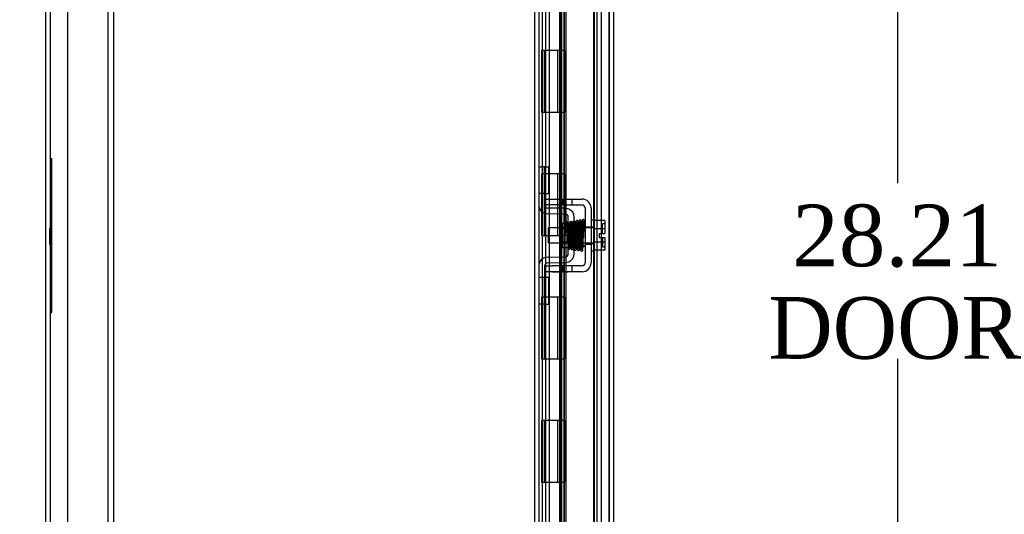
# Model space of a CAD drawing. Header units: inches. Extents: x 1 to 240, y -1 to 159.
# Tile 25 of 77: x 14 to 30, y 76 to 84. Entities that reach past the tile are written whole.
import ezdxf
from ezdxf.enums import TextEntityAlignment as Align
from ezdxf.lldxf.tags import DXFTag

# ---------------------------------------------------------------- set-up
doc = ezdxf.new("R2010")
doc.units = ezdxf.units.IN
doc.header["$MEASUREMENT"] = 0
for name, color, linetype in [('COM42189', 7, 'Continuous'), ('COM42667', 7, 'Continuous'), ('COM42780', 7, 'Continuous'), ('COM48601', 7, 'Continuous'), ('COM70220', 7, 'Continuous'), ('COM70726-3', 7, 'Continuous'), ('Default', 7, 'Continuous'), ('HNG10620-26B', 7, 'Continuous'), ('HNG10620-26C', 7, 'Continuous'), ('HNG10620-26P', 7, 'Continuous'), ('QLB20254', 7, 'Continuous'), ('SCC19011', 7, 'Continuous'), ('SPR20265', 7, 'Continuous'), ('WAF25035', 7, 'Continuous')]:
    doc.layers.add(name, color=color, linetype=linetype)
doc.styles.add('SEACAD_Times_New_Roman', font='times.ttf')
tags = doc.linetypes.add('HIDDEN2', pattern=[0.1875, 0.125, -0.0625]).pattern_tags.tags
tags[6:7] = [DXFTag(74, 4), DXFTag(75, 0), DXFTag(340, '0'), DXFTag(46, 0.0), DXFTag(50, 0.0), DXFTag(44, 0.0), DXFTag(45, 0.0)]
tags[4:5] = [DXFTag(74, 4), DXFTag(75, 0), DXFTag(340, '0'), DXFTag(46, 0.0), DXFTag(50, 0.0), DXFTag(44, 0.0), DXFTag(45, 0.0)]
doc.dimstyles.new('HAMMOND_(STH_-_240x160)', dxfattribs={"dimtxt": 1, "dimasz": 1.25, "dimexe": 0.5, "dimexo": 0.5, "dimgap": 0.25, "dimtad": 0, "dimtih": 1, "dimtoh": 1, "dimlfac": 0.125, "dimzin": 0, "dimdsep": 46, "dimtxsty": 'SEACAD_Times_New_Roman', "dimblk1": '_SE_FILLED', "dimblk2": '_SE_FILLED', "dimsah": 1, "dimcen": 0.5, "dimadec": 0, "dimazin": 0, "dimtfac": 0.8, "dimtofl": 0, "dimtmove": 0, "dimatfit": 3, "dimfxl": 1, "dimtolj": 1, "dimtzin": 0, "dimarcsym": 0})

# ---------------------------------------------------------------- blocks, each defined once
blk = doc.blocks.new('SE6')
at = {"layer": 'COM42189', "color": 7, "linetype": 'HIDDEN2'}
for p, q in [((15.905, 92.418), (15.905, 67.922)), ((16, 92.418), (16, 67.922)), ((15.25, 92.168), (15.25, 68.172))]:
    blk.add_line(p, q, dxfattribs=at)
at = {"layer": 'COM42667', "color": 7, "linetype": 'HIDDEN2'}
for p, q in [((22.991, 80.759), (23.116, 80.759)), ((22.991, 80.664), (22.991, 80.701)), ((23.116, 80.664), (22.991, 80.664)), ((23.116, 80.759), (23.283, 80.759)), ((23.283, 80.664), (23.116, 80.664)), ((23.283, 80.759), (23.343, 80.759)), ((23.283, 80.759), (23.283, 80.664)), ((23.343, 80.664), (23.283, 80.664)), ((23.343, 80.759), (23.599, 80.759)), ((23.343, 80.664), (23.599, 80.664)), ((23.436, 80.664), (23.436, 80.759)), ((23.647, 80.616), (23.647, 79.724)), ((23.742, 80.616), (23.742, 79.724)), ((23.647, 80.311), (23.742, 80.311)), ((23.647, 80.03), (23.742, 80.03)), ((22.991, 79.676), (23.116, 79.676)), ((22.991, 79.639), (22.991, 79.676)), ((23.116, 79.581), (22.991, 79.581)), ((23.283, 79.676), (23.116, 79.676)), ((23.116, 79.582), (23.116, 79.581)), ((23.116, 79.582), (23.176, 79.582)), ((23.283, 79.581), (23.116, 79.581)), ((23.176, 79.582), (23.176, 79.581)), ((23.176, 79.582), (23.204, 79.582)), ((23.204, 79.582), (23.204, 79.581)), ((23.204, 79.582), (23.283, 79.582)), ((23.343, 79.676), (23.283, 79.676)), ((23.283, 79.676), (23.283, 79.581)), ((23.343, 79.581), (23.283, 79.581)), ((23.317, 79.582), (23.317, 79.581)), ((23.599, 79.676), (23.343, 79.676)), ((23.599, 79.581), (23.343, 79.581)), ((23.344, 79.582), (23.366, 79.582)), ((23.366, 79.582), (23.366, 79.581)), ((23.436, 79.581), (23.436, 79.676))]:
    blk.add_line(p, q, dxfattribs=at)
for centre, radius, start, end in [((23.599, 80.616), 0.143, 0, 90), ((23.599, 80.616), 0.048, 0, 90), ((23.599, 79.724), 0.143, 270, 0), ((23.599, 79.724), 0.048, 270, 0)]:
    blk.add_arc(centre, radius, start, end, dxfattribs=at)
at = {"layer": 'COM42780', "color": 7, "linetype": 'HIDDEN2'}
for p, q in [((22.896, 81.285), (22.938, 81.285)), ((22.988, 81.285), (22.938, 81.285)), ((22.988, 81.285), (23.056, 81.285)), ((22.988, 80.848), (22.988, 81.285)), ((22.991, 81.285), (22.991, 80.848)), ((23.056, 80.848), (23.056, 81.285)), ((22.938, 80.848), (22.896, 80.848)), ((22.988, 80.848), (22.938, 80.848)), ((22.988, 80.848), (23.056, 80.848)), ((22.991, 80.701), (22.991, 80.848)), ((23.326, 80.515), (23.037, 80.52)), ((23.328, 80.61), (23.038, 80.615)), ((23.382, 80.598), (23.328, 80.61)), ((23.278, 79.975), (23.278, 80.365)), ((23.373, 80.365), (23.278, 80.365)), ((23.373, 79.873), (23.373, 80.467)), ((23.468, 79.873), (23.468, 80.467)), ((23.468, 80.295), (23.278, 80.295)), ((23.468, 80.277), (23.278, 80.277)), ((23.278, 80.064), (23.468, 80.064)), ((23.468, 80.045), (23.278, 80.045)), ((23.278, 79.975), (23.373, 79.975)), ((23.037, 79.82), (23.326, 79.825)), ((23.038, 79.725), (23.328, 79.73)), ((23.328, 79.73), (23.382, 79.742)), ((22.991, 79.492), (22.991, 79.639)), ((22.896, 79.492), (22.938, 79.492)), ((22.938, 79.492), (22.988, 79.492)), ((22.988, 79.492), (23.056, 79.492)), ((22.988, 79.055), (22.988, 79.492)), ((22.991, 79.492), (22.991, 79.055)), ((23.056, 79.055), (23.056, 79.492)), ((22.99, 79.36), (22.991, 79.36)), ((22.99, 79.251), (22.99, 79.36)), ((22.99, 79.33), (22.991, 79.33)), ((22.99, 79.251), (22.991, 79.251)), ((22.99, 79.22), (22.99, 79.251)), ((22.99, 79.245), (22.991, 79.245)), ((22.99, 79.22), (22.991, 79.22)), ((22.99, 79.187), (22.99, 79.22)), ((22.938, 79.055), (22.896, 79.055)), ((22.988, 79.055), (22.938, 79.055)), ((22.988, 79.055), (23.056, 79.055)), ((22.99, 79.187), (22.991, 79.187))]:
    blk.add_line(p, q, dxfattribs=at)
for centre, radius, start, end in [((23.039, 80.663), 0.143, 180, 206.9082), ((23.039, 80.663), 0.048, 180, 269), ((23.039, 80.663), 0.143, 206.9082, 269), ((23.325, 80.467), 0.048, 0, 89), ((23.325, 80.467), 0.143, 0, 66.6665), ((23.325, 79.873), 0.048, 271, 0), ((23.325, 79.873), 0.143, 293.3335, 0), ((23.039, 79.677), 0.143, 153.0918, 180), ((23.039, 79.677), 0.143, 91, 153.0918), ((23.039, 79.677), 0.048, 91, 180)]:
    blk.add_arc(centre, radius, start, end, dxfattribs=at)
at = {"layer": 'COM48601', "color": 7, "linetype": 'HIDDEN2'}
for p, q in [((24.034, 94.165), (24.034, 66.176)), ((23.231, 93.297), (23.231, 67.043)), ((23.303, 93.297), (23.303, 67.043)), ((23.263, 93.117), (23.263, 67.223)), ((23.334, 86.148), (23.334, 67.223))]:
    blk.add_line(p, q, dxfattribs=at)
at = {"layer": 'COM48601', "color": 7, "linetype": 'Continuous'}
blk.add_line((24.106, 94.165), (24.106, 66.176), dxfattribs=at)
at = {"layer": 'COM70220', "color": 7, "linetype": 'HIDDEN2'}
for p, q in [((23.784, 93.648), (23.784, 66.693)), ((24.03, 93.648), (24.03, 66.693)), ((24.032, 93.648), (24.032, 66.693)), ((24.033, 93.648), (24.033, 66.693))]:
    blk.add_line(p, q, dxfattribs=at)
at = {"layer": 'COM70726-3', "color": 7, "linetype": 'Continuous'}
for p, q in [((14.896, 95.062), (14.896, 65.278)), ((22.896, 95.015), (22.896, 65.325))]:
    blk.add_line(p, q, dxfattribs=at)
at = {"layer": 'COM70726-3', "color": 7, "linetype": 'HIDDEN2'}
for p, q in [((14.968, 95.062), (14.968, 65.278)), ((22.824, 95.015), (22.824, 65.325)), ((23.837, 93.883), (23.837, 66.457)), ((23.909, 93.883), (23.909, 66.457))]:
    blk.add_line(p, q, dxfattribs=at)
at = {"layer": 'HNG10620-26B', "color": 7, "linetype": 'HIDDEN2'}
for p, q in [((22.956, 67.17), (22.956, 93.17)), ((23.011, 83.17), (23.011, 84.17)), ((23.068, 83.17), (23.068, 84.17)), ((23.251, 83.17), (23.251, 84.17)), ((23.011, 81.17), (23.011, 82.17)), ((23.068, 81.17), (23.068, 82.17)), ((23.251, 81.17), (23.251, 82.17)), ((23.011, 79.17), (23.011, 80.17)), ((23.068, 79.17), (23.068, 80.17)), ((23.251, 79.17), (23.251, 80.17)), ((23.011, 77.17), (23.011, 78.17)), ((23.068, 77.17), (23.068, 78.17)), ((23.251, 77.17), (23.251, 78.17)), ((23.011, 75.17), (23.011, 76.17)), ((23.068, 75.17), (23.068, 76.17)), ((23.251, 75.17), (23.251, 76.17))]:
    blk.add_line(p, q, dxfattribs=at)
at = {"layer": 'HNG10620-26B', "color": 7, "linetype": 'Continuous'}
for p, q in [((23.311, 83.17), (23.311, 84.17)), ((23.049, 83.17), (22.94, 83.17)), ((22.94, 83.17), (22.94, 82.17)), ((22.982, 83.17), (22.982, 82.17)), ((23.311, 83.17), (23.049, 83.17)), ((22.94, 82.17), (23.049, 82.17)), ((23.049, 82.17), (23.311, 82.17)), ((23.311, 81.17), (23.311, 82.17)), ((23.049, 81.17), (22.94, 81.17)), ((22.94, 81.17), (22.94, 80.17)), ((22.982, 81.17), (22.982, 80.17)), ((23.311, 81.17), (23.049, 81.17)), ((22.94, 80.17), (23.049, 80.17)), ((23.049, 80.17), (23.311, 80.17)), ((23.311, 79.17), (23.311, 80.17)), ((23.049, 79.17), (22.94, 79.17)), ((22.94, 79.17), (22.94, 78.17)), ((22.982, 79.17), (22.982, 78.17)), ((23.311, 79.17), (23.049, 79.17)), ((22.94, 78.17), (23.049, 78.17)), ((23.049, 78.17), (23.311, 78.17)), ((23.311, 77.17), (23.311, 78.17)), ((23.049, 77.17), (22.94, 77.17)), ((22.94, 77.17), (22.94, 76.17)), ((22.982, 77.17), (22.982, 76.17)), ((23.311, 77.17), (23.049, 77.17)), ((22.94, 76.17), (23.049, 76.17)), ((23.049, 76.17), (23.311, 76.17)), ((23.311, 75.17), (23.311, 76.17))]:
    blk.add_line(p, q, dxfattribs=at)
at = {"layer": 'HNG10620-26C', "color": 7, "linetype": 'HIDDEN2'}
for p, q in [((23.791, 93.17), (23.791, 67.17)), ((23.064, 83.17), (23.064, 82.17)), ((23.201, 83.17), (23.201, 82.17)), ((23.229, 83.17), (23.229, 82.17)), ((23.251, 83.17), (23.251, 82.17)), ((23.064, 81.17), (23.064, 80.17)), ((23.201, 81.17), (23.201, 80.17)), ((23.229, 81.17), (23.229, 80.17)), ((23.251, 81.17), (23.251, 80.17)), ((23.064, 79.17), (23.064, 78.17)), ((23.201, 79.17), (23.201, 78.17)), ((23.229, 79.17), (23.229, 78.17)), ((23.251, 79.17), (23.251, 78.17)), ((23.064, 77.17), (23.064, 76.17)), ((23.201, 77.17), (23.201, 76.17)), ((23.229, 77.17), (23.229, 76.17)), ((23.251, 77.17), (23.251, 76.17))]:
    blk.add_line(p, q, dxfattribs=at)
at = {"layer": 'HNG10620-26C', "color": 7, "linetype": 'Continuous'}
for p, q in [((23.004, 83.17), (23.004, 82.17)), ((23.311, 83.17), (23.049, 83.17)), ((23.311, 83.17), (23.311, 82.17)), ((23.049, 82.17), (23.311, 82.17)), ((23.004, 81.17), (23.004, 80.17)), ((23.311, 81.17), (23.049, 81.17)), ((23.311, 81.17), (23.311, 80.17)), ((23.049, 80.17), (23.311, 80.17)), ((23.004, 79.17), (23.004, 78.17)), ((23.311, 79.17), (23.049, 79.17)), ((23.311, 79.17), (23.311, 78.17)), ((23.049, 78.17), (23.311, 78.17)), ((23.004, 77.17), (23.004, 76.17)), ((23.311, 77.17), (23.049, 77.17)), ((23.311, 77.17), (23.311, 76.17)), ((23.049, 76.17), (23.311, 76.17))]:
    blk.add_line(p, q, dxfattribs=at)
at = {"layer": 'HNG10620-26P', "color": 7, "linetype": 'HIDDEN2'}
for p, q in [((23.064, 92.731), (23.064, 67.17)), ((23.251, 67.17), (23.251, 92.731))]:
    blk.add_line(p, q, dxfattribs=at)
at = {"layer": 'QLB20254', "color": 7, "linetype": 'HIDDEN2'}
for p, q in [((14.968, 81.42), (14.998, 81.42)), ((14.998, 81.045), (14.998, 81.42)), ((14.998, 79.295), (14.998, 81.045)), ((14.969, 80.277), (14.957, 80.277)), ((14.969, 80.274), (14.957, 80.274)), ((14.969, 80.252), (14.957, 80.252)), ((14.969, 80.197), (14.957, 80.197)), ((14.969, 80.172), (14.957, 80.172)), ((14.958, 80.274), (14.968, 80.274)), ((14.958, 80.273), (14.968, 80.273)), ((14.958, 80.273), (14.958, 80.125)), ((14.958, 80.27), (14.968, 80.27)), ((14.958, 80.246), (14.968, 80.246)), ((14.958, 80.243), (14.968, 80.243)), ((14.958, 80.228), (14.968, 80.228)), ((14.958, 80.208), (14.968, 80.208)), ((14.958, 80.205), (14.968, 80.205)), ((14.958, 80.182), (14.968, 80.182)), ((14.958, 80.178), (14.968, 80.178)), ((14.958, 80.167), (14.968, 80.167)), ((14.957, 80.067), (14.969, 80.067)), ((14.957, 80.064), (14.969, 80.064)), ((14.957, 80.046), (14.958, 80.046)), ((14.957, 80.041), (14.969, 80.041)), ((14.958, 80.153), (14.968, 80.153)), ((14.958, 80.151), (14.968, 80.151)), ((14.958, 80.15), (14.968, 80.15)), ((14.958, 80.125), (14.958, 80.1)), ((14.958, 80.125), (14.968, 80.125)), ((14.958, 80.109), (14.968, 80.109)), ((14.958, 80.107), (14.968, 80.107)), ((14.958, 80.105), (14.968, 80.105)), ((14.958, 80.1), (14.968, 80.1)), ((14.958, 80.1), (14.958, 80.046)), ((14.958, 80.087), (14.968, 80.087)), ((14.958, 80.073), (14.968, 80.073)), ((14.958, 80.073), (14.968, 80.073)), ((14.958, 80.07), (14.968, 80.07)), ((14.958, 80.055), (14.968, 80.055)), ((14.958, 80.048), (14.968, 80.048)), ((14.958, 80.046), (14.958, 80.027)), ((14.958, 80.046), (14.968, 80.046)), ((14.958, 80.041), (14.968, 80.041)), ((14.958, 80.027), (14.968, 80.027)), ((14.968, 80.046), (14.969, 80.046)), ((14.998, 78.92), (14.998, 79.295)), ((14.968, 78.92), (14.998, 78.92))]:
    blk.add_line(p, q, dxfattribs=at)
at = {"layer": 'SCC19011', "color": 7, "linetype": 'HIDDEN2'}
for p, q in [((23.968, 80.411), (23.787, 80.411)), ((23.928, 80.204), (23.928, 80.358)), ((23.958, 80.358), (23.928, 80.358)), ((23.968, 80.411), (23.968, 80.279)), ((23.055, 80.048), (23.055, 80.292)), ((23.787, 80.292), (23.055, 80.292)), ((23.968, 80.279), (23.787, 80.279)), ((23.873, 80.204), (23.873, 80.136)), ((23.873, 80.204), (23.968, 80.204)), ((23.968, 80.279), (23.968, 80.204)), ((23.055, 80.048), (23.787, 80.048)), ((23.968, 80.061), (23.787, 80.061)), ((23.873, 80.136), (23.968, 80.136)), ((23.928, 80.136), (23.928, 79.983)), ((23.968, 80.136), (23.968, 80.061)), ((23.968, 80.061), (23.968, 79.929)), ((23.968, 79.929), (23.787, 79.929)), ((23.928, 79.983), (23.958, 79.983))]:
    blk.add_line(p, q, dxfattribs=at)
for centre, start, end in [((23.958, 80.368), 270, 0), ((23.958, 79.973), 0, 90)]:
    blk.add_arc(centre, 0.01, start, end, dxfattribs=at)
at = {"layer": 'SPR20265', "color": 7, "linetype": 'HIDDEN2'}
blk.add_line((23.369, 80.17), (23.334, 80.17), dxfattribs=at)
for centre, radius, start, end in [((23.514, 80.395), 0.0169, 180.7799, 0.2284), ((18.696, 79.992), 4.919, 0.0554, 4.8416), ((18.666, 79.991), 4.985, 0.0776, 4.8175)]:
    blk.add_arc(centre, radius, start, end, dxfattribs=at)
blk.add_ellipse((23.633, 79.998), major_axis=(-0.0175, 0), ratio=0.707107, dxfattribs=at)
for points, knots in [([(23.346, 80.373), (23.345, 80.371), (23.344, 80.364), (23.343, 80.346), (23.341, 80.32), (23.339, 80.288), (23.338, 80.252), (23.336, 80.211), (23.335, 80.185), (23.334, 80.17)], [0.1262894, 0.1262894, 0.1262894, 0.1262894, 0.2522008, 0.3777822, 0.5029693, 0.6277666, 0.7522043, 0.8763068, 1, 1, 1, 1]), ([(23.383, 80.369), (23.383, 80.373), (23.382, 80.378), (23.376, 80.386), (23.369, 80.389), (23.362, 80.39), (23.355, 80.387), (23.35, 80.383), (23.347, 80.377), (23.347, 80.374), (23.347, 80.372)], [0, 0, 0, 0, 0.171749, 0.337669, 0.486578, 0.613302, 0.730062, 0.835396, 0.925606, 1, 1, 1, 1]), ([(23.347, 80.37), (23.348, 80.368), (23.349, 80.365), (23.351, 80.348), (23.353, 80.317), (23.355, 80.271), (23.357, 80.226), (23.359, 80.185), (23.36, 80.153), (23.361, 80.124), (23.362, 80.095), (23.364, 80.064), (23.365, 80.032), (23.367, 80.002), (23.369, 79.979), (23.371, 79.965), (23.373, 79.957), (23.375, 79.953), (23.382, 79.948), (23.388, 79.947), (23.393, 79.947), (23.399, 79.95), (23.405, 79.956), (23.408, 79.963), (23.409, 79.975), (23.412, 80), (23.414, 80.035), (23.415, 80.073), (23.417, 80.11), (23.419, 80.156), (23.421, 80.208), (23.423, 80.264), (23.425, 80.316), (23.428, 80.36), (23.43, 80.371), (23.431, 80.377)], [0, 0, 0, 0, 0.030138, 0.058644, 0.110543, 0.155891, 0.194555, 0.22648, 0.251609, 0.272114, 0.295474, 0.322352, 0.352806, 0.386929, 0.423211, 0.452733, 0.474035, 0.48711, 0.495203, 0.500931, 0.507948, 0.516068, 0.524564, 0.543018, 0.563663, 0.607437, 0.654882, 0.682303, 0.714219, 0.750638, 0.791534, 0.836919, 0.886807, 0.941147, 1, 1, 1, 1]), ([(23.382, 80.372), (23.382, 80.371), (23.381, 80.368), (23.38, 80.364), (23.378, 80.361), (23.375, 80.358), (23.371, 80.356), (23.367, 80.354), (23.361, 80.354), (23.355, 80.357), (23.35, 80.361), (23.348, 80.366), (23.348, 80.368), (23.348, 80.369)], [0, 0, 0, 0, 0.062102, 0.127036, 0.193129, 0.258648, 0.322128, 0.382614, 0.496212, 0.616438, 0.741896, 0.869698, 1, 1, 1, 1]), ([(23.369, 80.17), (23.37, 80.185), (23.371, 80.211), (23.372, 80.251), (23.374, 80.287), (23.376, 80.318), (23.377, 80.343), (23.379, 80.36), (23.38, 80.367), (23.381, 80.368)], [0, 0, 0, 0, 0.125192, 0.2503696, 0.3754503, 0.5004684, 0.6254513, 0.7503882, 0.8752185, 0.8752185, 0.8752185, 0.8752185]), ([(23.396, 80.379), (23.395, 80.377), (23.394, 80.372), (23.393, 80.354), (23.391, 80.321), (23.388, 80.274), (23.386, 80.228), (23.385, 80.186), (23.384, 80.153), (23.382, 80.124), (23.381, 80.097), (23.38, 80.069), (23.379, 80.04), (23.377, 80.013), (23.376, 79.992), (23.375, 79.979), (23.375, 79.975), (23.376, 79.976), (23.382, 79.981), (23.392, 79.983), (23.401, 79.979), (23.404, 79.975), (23.403, 79.984), (23.402, 80.007), (23.399, 80.043), (23.398, 80.081), (23.396, 80.119), (23.394, 80.164), (23.392, 80.215), (23.39, 80.269), (23.388, 80.319), (23.385, 80.359), (23.383, 80.368), (23.382, 80.373)], [0, 0, 0, 0, 0.030624, 0.059572, 0.112296, 0.158496, 0.198178, 0.231383, 0.258144, 0.279018, 0.300893, 0.325848, 0.353832, 0.384782, 0.418556, 0.448709, 0.470924, 0.485481, 0.493857, 0.506964, 0.5258, 0.535355, 0.565296, 0.608976, 0.656578, 0.684104, 0.716046, 0.752413, 0.793173, 0.838315, 0.887857, 0.941737, 1, 1, 1, 1]), ([(23.432, 80.38), (23.432, 80.381), (23.431, 80.382), (23.431, 80.385), (23.43, 80.388), (23.428, 80.39), (23.426, 80.393), (23.422, 80.395), (23.417, 80.397), (23.41, 80.397), (23.402, 80.393), (23.396, 80.385), (23.396, 80.379), (23.395, 80.375)], [0, 0, 0, 0, 0.035882, 0.073188, 0.112909, 0.155738, 0.202044, 0.251913, 0.361271, 0.485727, 0.637722, 0.812554, 1, 1, 1, 1]), ([(23.43, 80.375), (23.43, 80.374), (23.43, 80.371), (23.425, 80.365), (23.419, 80.362), (23.412, 80.362), (23.407, 80.363), (23.403, 80.366), (23.401, 80.368), (23.399, 80.371), (23.397, 80.374), (23.397, 80.377), (23.397, 80.379), (23.397, 80.38)], [0, 0, 0, 0, 0.182694, 0.346276, 0.488158, 0.606317, 0.714771, 0.767541, 0.818616, 0.867529, 0.913978, 0.957988, 1, 1, 1, 1]), ([(23.397, 80.376), (23.398, 80.376), (23.399, 80.375), (23.401, 80.357), (23.403, 80.326), (23.404, 80.289), (23.406, 80.252), (23.407, 80.218), (23.408, 80.19), (23.409, 80.166), (23.41, 80.142), (23.411, 80.116), (23.412, 80.085), (23.414, 80.05), (23.416, 80.014), (23.418, 79.982), (23.42, 79.959), (23.421, 79.956), (23.422, 79.955)], [0.0371956, 0.0371956, 0.0371956, 0.0371956, 0.0950268, 0.1815481, 0.2593321, 0.3282437, 0.3881762, 0.4389945, 0.4806028, 0.5129557, 0.5423464, 0.5804616, 0.6275872, 0.6837392, 0.7489853, 0.8234087, 0.9070556, 0.990788, 0.990788, 0.990788, 0.990788]), ([(23.505, 79.953), (23.505, 79.956), (23.504, 79.961), (23.502, 79.983), (23.5, 80.019), (23.498, 80.071), (23.496, 80.121), (23.494, 80.165), (23.493, 80.201), (23.492, 80.231), (23.491, 80.259), (23.49, 80.289), (23.488, 80.319), (23.487, 80.348), (23.485, 80.37), (23.483, 80.385), (23.481, 80.394), (23.479, 80.398), (23.471, 80.405), (23.461, 80.406), (23.449, 80.397), (23.445, 80.384), (23.443, 80.37), (23.441, 80.342), (23.439, 80.303), (23.438, 80.262), (23.436, 80.222), (23.434, 80.174), (23.432, 80.119), (23.43, 80.063), (23.428, 80.01), (23.425, 79.978), (23.424, 79.962), (23.423, 79.96), (23.422, 79.958)], [0, 0, 0, 0, 0.030588, 0.059502, 0.112112, 0.15811, 0.197452, 0.230137, 0.256167, 0.276711, 0.298882, 0.32391, 0.351827, 0.382688, 0.416108, 0.444805, 0.466192, 0.480295, 0.488754, 0.504028, 0.526129, 0.547052, 0.567589, 0.611179, 0.65858, 0.685494, 0.716984, 0.753026, 0.793568, 0.838557, 0.887974, 0.941711, 0.970313, 1, 1, 1, 1]), ([(23.457, 79.959), (23.456, 79.96), (23.455, 79.962), (23.453, 79.984), (23.451, 80.015), (23.449, 80.05), (23.447, 80.085), (23.446, 80.116), (23.445, 80.142), (23.444, 80.166), (23.443, 80.19), (23.442, 80.219), (23.441, 80.253), (23.439, 80.29), (23.438, 80.328), (23.435, 80.36), (23.433, 80.38), (23.432, 80.382), (23.431, 80.382)], [0.0131658, 0.0131658, 0.0131658, 0.0131658, 0.0909604, 0.1731652, 0.2465793, 0.3111404, 0.3668432, 0.4136877, 0.4516326, 0.4809195, 0.513185, 0.5547397, 0.6056117, 0.6658064, 0.7353084, 0.8141543, 0.9023988, 0.9687744, 0.9687744, 0.9687744, 0.9687744]), ([(23.457, 79.955), (23.458, 79.956), (23.458, 79.959), (23.46, 79.975), (23.462, 80.005), (23.465, 80.052), (23.467, 80.099), (23.468, 80.141), (23.469, 80.176), (23.471, 80.207), (23.472, 80.237), (23.473, 80.27), (23.474, 80.304), (23.476, 80.337), (23.477, 80.361), (23.479, 80.374), (23.478, 80.377), (23.477, 80.376), (23.474, 80.373), (23.471, 80.371), (23.466, 80.37), (23.461, 80.37), (23.455, 80.372), (23.452, 80.375), (23.45, 80.377), (23.45, 80.375), (23.45, 80.369), (23.451, 80.354), (23.453, 80.33), (23.454, 80.305), (23.455, 80.274), (23.457, 80.235), (23.459, 80.187), (23.461, 80.132), (23.463, 80.074), (23.465, 80.018), (23.468, 79.971), (23.469, 79.958), (23.47, 79.951)], [0, 0, 0, 0, 0.030225, 0.058803, 0.110858, 0.156431, 0.195456, 0.227938, 0.253865, 0.274459, 0.297581, 0.324594, 0.355453, 0.390107, 0.42783, 0.459209, 0.481159, 0.494005, 0.495926, 0.500825, 0.505329, 0.510836, 0.51729, 0.524444, 0.532575, 0.546917, 0.562289, 0.605902, 0.629239, 0.653669, 0.681658, 0.713975, 0.750652, 0.791681, 0.837105, 0.886957, 0.941226, 1, 1, 1, 1]), ([(23.497, 80.397), (23.496, 80.395), (23.495, 80.392), (23.492, 80.364), (23.49, 80.329), (23.489, 80.29), (23.487, 80.253), (23.486, 80.219), (23.485, 80.191), (23.484, 80.167), (23.483, 80.141), (23.482, 80.111), (23.481, 80.076), (23.479, 80.038), (23.477, 80), (23.475, 79.97), (23.474, 79.957), (23.473, 79.955)], [0, 0, 0, 0, 0.0928445, 0.1764398, 0.250853, 0.3161117, 0.3722873, 0.4194413, 0.4575828, 0.486995, 0.5193932, 0.5610525, 0.6119191, 0.6718945, 0.7408311, 0.8186093, 0.9050834, 0.9050834, 0.9050834, 0.9050834]), ([(23.532, 80.395), (23.532, 80.398), (23.531, 80.402), (23.528, 80.407), (23.524, 80.41), (23.518, 80.413), (23.511, 80.413), (23.505, 80.411), (23.5, 80.406), (23.497, 80.4), (23.496, 80.397), (23.496, 80.395)], [0, 0, 0, 0, 0.147667, 0.223434, 0.298136, 0.43794, 0.563031, 0.685887, 0.803032, 0.90871, 1, 1, 1, 1]), ([(23.497, 80.394), (23.498, 80.392), (23.499, 80.388), (23.501, 80.36), (23.503, 80.324), (23.505, 80.285), (23.506, 80.247), (23.508, 80.213), (23.509, 80.185), (23.51, 80.16), (23.51, 80.134), (23.512, 80.103), (23.513, 80.067), (23.515, 80.028), (23.516, 79.989), (23.519, 79.956), (23.521, 79.938), (23.522, 79.937), (23.522, 79.938)], [0, 0, 0, 0, 0.0901431, 0.1716896, 0.2445993, 0.3087647, 0.3640858, 0.4105135, 0.4480006, 0.4769549, 0.5095978, 0.5514293, 0.6025201, 0.6629378, 0.7327928, 0.8121465, 0.90117, 0.9556697, 0.9556697, 0.9556697, 0.9556697]), ([(23.508, 79.948), (23.508, 79.951), (23.51, 79.965), (23.512, 79.998), (23.514, 80.036), (23.516, 80.075), (23.517, 80.111), (23.518, 80.141), (23.519, 80.167), (23.52, 80.191), (23.521, 80.219), (23.522, 80.252), (23.524, 80.29), (23.525, 80.328), (23.527, 80.362), (23.529, 80.389), (23.531, 80.392), (23.532, 80.394)], [0.0977501, 0.0977501, 0.0977501, 0.0977501, 0.186074, 0.2649442, 0.3344393, 0.3946082, 0.4454453, 0.4869702, 0.519214, 0.5484623, 0.5863614, 0.633159, 0.6888194, 0.753351, 0.826756, 0.908978, 1, 1, 1, 1]), ([(23.545, 80.399), (23.544, 80.392), (23.543, 80.378), (23.54, 80.328), (23.537, 80.262), (23.535, 80.184), (23.532, 80.117), (23.53, 80.066), (23.529, 80.031), (23.528, 80), (23.526, 79.975), (23.525, 79.955), (23.524, 79.949), (23.523, 79.945)], [0, 0, 0, 0, 0.115205, 0.233158, 0.353934, 0.477428, 0.603662, 0.668044, 0.733093, 0.798807, 0.865217, 0.932283, 1, 1, 1, 1]), ([(23.556, 79.946), (23.556, 79.945), (23.555, 79.946), (23.553, 79.961), (23.551, 79.992), (23.549, 80.029), (23.548, 80.068), (23.547, 80.103), (23.545, 80.134), (23.545, 80.16), (23.544, 80.185), (23.543, 80.213), (23.541, 80.247), (23.54, 80.286), (23.538, 80.325), (23.536, 80.362), (23.534, 80.39), (23.533, 80.395), (23.532, 80.397)], [0.0521708, 0.0521708, 0.0521708, 0.0521708, 0.0958626, 0.1829684, 0.2611836, 0.3304706, 0.3907088, 0.4418475, 0.4838361, 0.5166603, 0.5458022, 0.5835599, 0.6303746, 0.6862392, 0.7511598, 0.8251036, 0.9080332, 1, 1, 1, 1]), ([(23.581, 80.402), (23.581, 80.403), (23.581, 80.405), (23.581, 80.408), (23.58, 80.41), (23.578, 80.413), (23.576, 80.416), (23.573, 80.418), (23.57, 80.419), (23.565, 80.42), (23.559, 80.419), (23.552, 80.415), (23.546, 80.406), (23.545, 80.399), (23.545, 80.395)], [0, 0, 0, 0, 0.045056, 0.086229, 0.124988, 0.163044, 0.202115, 0.243689, 0.288908, 0.338607, 0.455438, 0.607761, 0.792001, 1, 1, 1, 1]), ([(23.58, 80.395), (23.58, 80.395), (23.58, 80.394), (23.578, 80.39), (23.573, 80.387), (23.568, 80.385), (23.564, 80.385), (23.56, 80.385), (23.557, 80.386), (23.553, 80.388), (23.55, 80.391), (23.548, 80.395), (23.546, 80.399), (23.546, 80.401), (23.546, 80.402)], [0, 0, 0, 0, 0.182514, 0.338191, 0.470751, 0.582664, 0.63137, 0.678169, 0.726749, 0.777741, 0.831093, 0.886283, 0.942688, 1, 1, 1, 1]), ([(23.548, 80.398), (23.548, 80.398), (23.549, 80.397), (23.55, 80.384), (23.552, 80.354), (23.554, 80.316), (23.555, 80.277), (23.557, 80.24), (23.558, 80.209), (23.559, 80.182), (23.56, 80.157), (23.561, 80.127), (23.562, 80.091), (23.563, 80.051), (23.565, 80.01), (23.567, 79.971), (23.569, 79.94), (23.571, 79.934), (23.572, 79.932)], [0.0593106, 0.0593106, 0.0593106, 0.0593106, 0.0946045, 0.1809036, 0.2586064, 0.3275376, 0.387552, 0.4384775, 0.480204, 0.5126619, 0.5421123, 0.5803019, 0.6275126, 0.683749, 0.749068, 0.8235326, 0.9071551, 1, 1, 1, 1]), ([(23.558, 79.943), (23.559, 79.95), (23.561, 79.963), (23.563, 80.011), (23.566, 80.075), (23.569, 80.153), (23.571, 80.221), (23.573, 80.272), (23.574, 80.308), (23.576, 80.34), (23.577, 80.366), (23.579, 80.387), (23.58, 80.394), (23.58, 80.398)], [0, 0, 0, 0, 0.113671, 0.23054, 0.350518, 0.473738, 0.600063, 0.664705, 0.730154, 0.796388, 0.863439, 0.931315, 1, 1, 1, 1]), ([(23.596, 80.41), (23.595, 80.406), (23.593, 80.391), (23.591, 80.355), (23.589, 80.312), (23.588, 80.27), (23.586, 80.232), (23.585, 80.199), (23.584, 80.172), (23.583, 80.145), (23.582, 80.116), (23.581, 80.081), (23.58, 80.042), (23.578, 80.002), (23.576, 79.966), (23.575, 79.948), (23.574, 79.943), (23.574, 79.943)], [0.0983948, 0.0983948, 0.0983948, 0.0983948, 0.1871554, 0.2663663, 0.3361658, 0.3965869, 0.4477093, 0.4895814, 0.5222603, 0.5512647, 0.5888192, 0.635325, 0.6907383, 0.7550067, 0.828036, 0.9097131, 0.9127048, 0.9127048, 0.9127048, 0.9127048]), ([(23.606, 79.935), (23.606, 79.937), (23.604, 79.942), (23.602, 79.973), (23.6, 80.01), (23.598, 80.052), (23.597, 80.092), (23.596, 80.127), (23.595, 80.157), (23.594, 80.182), (23.593, 80.209), (23.592, 80.241), (23.59, 80.278), (23.589, 80.318), (23.587, 80.358), (23.585, 80.39), (23.583, 80.407), (23.581, 80.408), (23.581, 80.407)], [0, 0, 0, 0, 0.0909912, 0.1731581, 0.246498, 0.3109571, 0.3665427, 0.4132688, 0.4511042, 0.480301, 0.512507, 0.5539869, 0.6047791, 0.6649261, 0.734442, 0.8134005, 0.9019189, 0.9500215, 0.9500215, 0.9500215, 0.9500215]), ([(23.633, 80.406), (23.633, 80.409), (23.633, 80.414), (23.629, 80.421), (23.623, 80.426), (23.617, 80.428), (23.612, 80.428), (23.609, 80.427), (23.606, 80.426), (23.603, 80.424), (23.6, 80.421), (23.598, 80.418), (23.597, 80.414), (23.597, 80.412), (23.597, 80.411)], [0, 0, 0, 0, 0.174153, 0.333945, 0.47646, 0.59716, 0.649734, 0.701139, 0.752042, 0.802639, 0.852867, 0.902545, 0.951555, 1, 1, 1, 1]), ([(23.632, 80.411), (23.632, 80.41), (23.632, 80.409), (23.631, 80.406), (23.63, 80.403), (23.629, 80.4), (23.627, 80.398), (23.624, 80.396), (23.621, 80.394), (23.617, 80.393), (23.611, 80.393), (23.604, 80.395), (23.599, 80.401), (23.598, 80.404), (23.598, 80.406)], [0, 0, 0, 0, 0.041729, 0.082427, 0.123602, 0.166402, 0.211506, 0.259177, 0.309428, 0.362216, 0.478123, 0.623352, 0.798377, 1, 1, 1, 1]), ([(23.608, 79.938), (23.609, 79.939), (23.609, 79.944), (23.611, 79.964), (23.613, 80), (23.615, 80.041), (23.616, 80.08), (23.617, 80.116), (23.618, 80.145), (23.619, 80.172), (23.62, 80.199), (23.621, 80.232), (23.623, 80.27), (23.624, 80.311), (23.626, 80.352), (23.628, 80.387), (23.629, 80.401), (23.63, 80.405)], [0.0771144, 0.0771144, 0.0771144, 0.0771144, 0.0918601, 0.1746853, 0.2485323, 0.3133613, 0.3691483, 0.4158977, 0.4536069, 0.4827101, 0.5154761, 0.557406, 0.6084984, 0.6687214, 0.7380462, 0.8163848, 0.9037349, 0.9037349, 0.9037349, 0.9037349]), ([(23.421, 79.957), (23.421, 79.955), (23.422, 79.953), (23.423, 79.949), (23.426, 79.945), (23.43, 79.941), (23.436, 79.939), (23.443, 79.939), (23.449, 79.942), (23.454, 79.946), (23.457, 79.952), (23.458, 79.956), (23.458, 79.958)], [0, 0, 0, 0, 0.063176, 0.129473, 0.197366, 0.265212, 0.394679, 0.515177, 0.639946, 0.76535, 0.886036, 1, 1, 1, 1]), ([(23.423, 79.958), (23.423, 79.961), (23.423, 79.965), (23.429, 79.971), (23.436, 79.974), (23.442, 79.974), (23.449, 79.972), (23.453, 79.967), (23.456, 79.962), (23.456, 79.958), (23.456, 79.957)], [0, 0, 0, 0, 0.166659, 0.324905, 0.466035, 0.587816, 0.705555, 0.817002, 0.91633, 1, 1, 1, 1]), ([(23.47, 79.955), (23.47, 79.949), (23.471, 79.943), (23.478, 79.935), (23.484, 79.932), (23.489, 79.932), (23.492, 79.932), (23.496, 79.933), (23.499, 79.935), (23.502, 79.937), (23.505, 79.941), (23.506, 79.945), (23.506, 79.948), (23.506, 79.949)], [0, 0, 0, 0, 0.314139, 0.451364, 0.572135, 0.625408, 0.67627, 0.728029, 0.781154, 0.835554, 0.89067, 0.945715, 1, 1, 1, 1]), ([(23.471, 79.949), (23.471, 79.95), (23.471, 79.951), (23.472, 79.954), (23.473, 79.957), (23.475, 79.959), (23.477, 79.962), (23.479, 79.964), (23.482, 79.965), (23.487, 79.967), (23.493, 79.967), (23.499, 79.965), (23.504, 79.959), (23.505, 79.957), (23.505, 79.955)], [0, 0, 0, 0, 0.041854, 0.08238, 0.123206, 0.165594, 0.2103, 0.257629, 0.307612, 0.360216, 0.47602, 0.621224, 0.796617, 1, 1, 1, 1]), ([(23.522, 79.941), (23.522, 79.941), (23.522, 79.939), (23.523, 79.936), (23.524, 79.933), (23.525, 79.931), (23.528, 79.928), (23.53, 79.926), (23.533, 79.925), (23.538, 79.924), (23.544, 79.925), (23.551, 79.929), (23.557, 79.937), (23.558, 79.944), (23.559, 79.948)], [0, 0, 0, 0, 0.042091, 0.081647, 0.120191, 0.15929, 0.200316, 0.244307, 0.29197, 0.343782, 0.463061, 0.615509, 0.797242, 1, 1, 1, 1]), ([(23.524, 79.948), (23.524, 79.948), (23.524, 79.949), (23.526, 79.953), (23.53, 79.957), (23.535, 79.959), (23.54, 79.959), (23.543, 79.959), (23.547, 79.957), (23.55, 79.955), (23.553, 79.953), (23.556, 79.949), (23.557, 79.945), (23.557, 79.943), (23.557, 79.941)], [0, 0, 0, 0, 0.174172, 0.32563, 0.457521, 0.571357, 0.621658, 0.670379, 0.72108, 0.774173, 0.829398, 0.886003, 0.943085, 1, 1, 1, 1]), ([(23.571, 79.934), (23.571, 79.931), (23.572, 79.926), (23.578, 79.919), (23.585, 79.916), (23.592, 79.915), (23.599, 79.918), (23.604, 79.922), (23.607, 79.928), (23.607, 79.931), (23.607, 79.933)], [0, 0, 0, 0, 0.156089, 0.311601, 0.454811, 0.580816, 0.702069, 0.815536, 0.915769, 1, 1, 1, 1]), ([(23.572, 79.933), (23.572, 79.935), (23.572, 79.937), (23.574, 79.941), (23.576, 79.945), (23.58, 79.948), (23.586, 79.951), (23.592, 79.951), (23.599, 79.948), (23.603, 79.944), (23.606, 79.939), (23.606, 79.936), (23.606, 79.934)], [0, 0, 0, 0, 0.06862, 0.139406, 0.210761, 0.281001, 0.412092, 0.530483, 0.651578, 0.772882, 0.88964, 1, 1, 1, 1])]:
    blk.add_open_spline(points, degree=3, knots=knots, dxfattribs=at)
for points in [[(23.348, 80.374), (23.347, 80.374), (23.347, 80.374), (23.347, 80.374)], [(23.381, 80.369), (23.382, 80.369), (23.382, 80.369), (23.382, 80.368)], [(23.598, 80.412), (23.598, 80.412), (23.598, 80.413), (23.597, 80.413)], [(23.631, 80.407), (23.632, 80.407), (23.632, 80.406), (23.633, 80.405)], [(23.472, 79.953), (23.472, 79.954), (23.471, 79.955), (23.471, 79.956)], [(23.505, 79.947), (23.505, 79.947), (23.506, 79.946), (23.506, 79.946)]]:
    blk.add_open_spline(points, degree=3, dxfattribs=at)
at = {"layer": 'WAF25035', "color": 7, "linetype": 'HIDDEN2'}
for p, q in [((23.787, 80.42), (23.742, 80.42)), ((23.787, 80.42), (23.787, 79.92)), ((23.787, 80.303), (23.742, 80.303)), ((23.742, 80.038), (23.787, 80.038)), ((23.742, 79.92), (23.787, 79.92))]:
    blk.add_line(p, q, dxfattribs=at)
blk = doc.blocks.new('DMBLK2249')
at = {"layer": 'Default', "linetype": 'Continuous'}
for points in [[(11.096, 95.045), (11.513, 95.045), (11.304, 96.295)], [(11.096, 65.295), (11.304, 64.045), (11.513, 65.295)]]:
    blk.add_hatch(color=7, dxfattribs=at).paths.add_polyline_path(points)
at = {"layer": 'Default', "color": 7, "linetype": 'Continuous'}
for p, q in [((14.271, 96.295), (10.804, 96.295)), ((11.304, 81.02), (11.304, 96.295)), ((11.304, 64.045), (11.304, 79.67)), ((14.271, 64.045), (10.804, 64.045))]:
    blk.add_line(p, q, dxfattribs=at)
at = {"layer": 'Default', "color": 7, "linetype": 'Continuous', "style": 'SEACAD_Times_New_Roman'}
blk.add_text('32.25', height=1, dxfattribs=at).set_placement((9.598, 80.67), align=Align.TOP_LEFT)
blk = doc.blocks.new('_SE_FILLED')
at = {"color": 0}
blk.add_line((0, 0), (-1, 0), dxfattribs=at)
blk.add_solid([(0, 0), (-1, -0.1665), (-1, 0.1665), (0, 0)], dxfattribs=at)
blk = doc.blocks.new('DMBLK2265')
at = {"layer": 'Default', "linetype": 'Continuous'}
for points in [[(28.921, 93.023), (28.712, 94.273), (28.504, 93.023)], [(28.921, 67.318), (28.504, 67.318), (28.712, 66.068)]]:
    blk.add_hatch(color=7, dxfattribs=at).paths.add_polyline_path(points)
at = {"layer": 'Default', "color": 7, "linetype": 'Continuous'}
for p, q in [((24.498, 94.273), (29.212, 94.273)), ((28.712, 94.273), (28.712, 81.02)), ((28.712, 78.17), (28.712, 66.068)), ((24.498, 66.068), (29.212, 66.068))]:
    blk.add_line(p, q, dxfattribs=at)
at = {"layer": 'Default', "color": 7, "linetype": 'Continuous', "style": 'SEACAD_Times_New_Roman'}
for s, p in [('28.21', (27.006, 80.67)), ('DOOR', (26.615, 79.17))]:
    blk.add_text(s, height=1, dxfattribs=at).set_placement(p, align=Align.TOP_LEFT)

msp = doc.modelspace()

# ---------------------------------------------------------------- block references
at = {"layer": 'Default'}
msp.add_blockref('SE6', (0, 0), dxfattribs=at)

# ---------------------------------------------------------------- dimensions: what is measured, and where the dimension line sits
at = {"layer": 'Default', "color": 7, "linetype": 'Continuous'}
for base, p1, p2, angle, text, picture, middle in [((11.304, 64.045), (14.771, 64.045), (14.771, 96.295), 90, '\\A1;<>', 'DMBLK2249', (11.304, 80.17)), ((28.712175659, 94.272566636), (23.998190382, 94.272566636), (23.998190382, 66.067566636), 270, '\\A1;<>\\PDOOR', 'DMBLK2265', (28.712175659, 80.170066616))]:
    dim = msp.add_linear_dim(base=base, p1=p1, p2=p2, angle=angle, text=text, dimstyle='HAMMOND_(STH_-_240x160)', override={"dimlfac": 1}, dxfattribs=at)
    dim.commit()
    dim.dimension.update_dxf_attribs({"geometry": picture, "text_midpoint": middle, "dimtype": 161})

doc.saveas('drawing.dxf')
